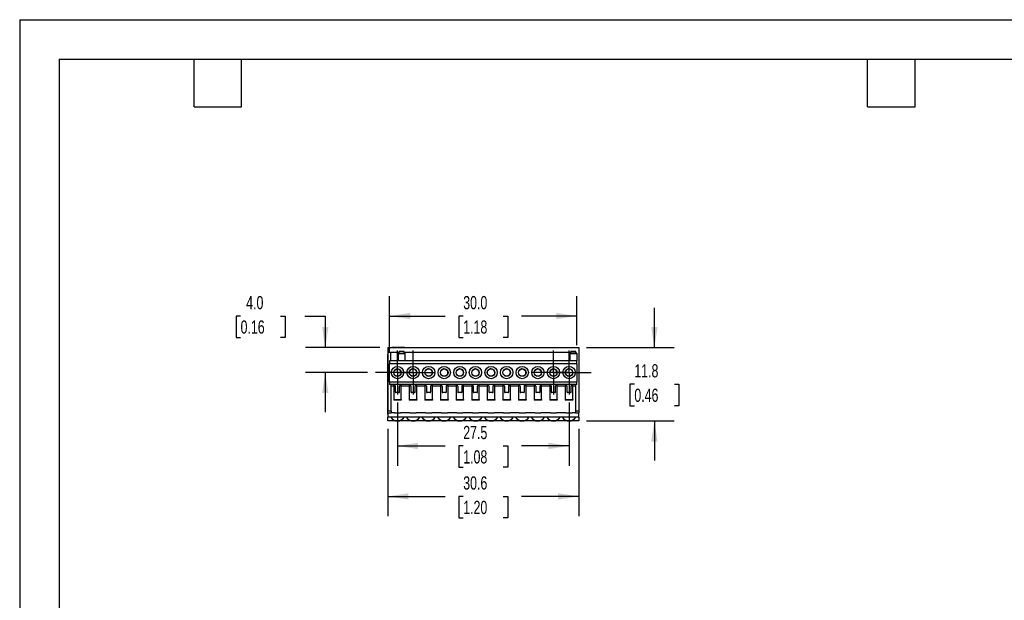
# Model space of a CAD drawing. Header units: millimetres. Extents: x 0 to 279, y 0 to 216.
# Tile 4 of 6: x 0 to 158, y 123 to 216. Entities that reach past the tile are written whole.
import ezdxf

# ---------------------------------------------------------------- set-up
doc = ezdxf.new("R2010")
doc.units = ezdxf.units.MM
doc.linetypes.add('CENTERX2', pattern=[20.32, 12.7, -2.54, 2.54, -2.54])
doc.layers.add('CENTER', color=40, linetype='CENTERX2')
doc.layers.add('DIMENSIONS', color=140, linetype='Continuous', lineweight=25)
doc.layers.add('TEXT', color=140, linetype='Continuous', lineweight=25)
doc.styles.add('SLDTEXTSTYLE0', font='TXT', dxfattribs={"width": 0.7})
doc.dimstyles.new('SLDDIMSTYLE0', dxfattribs={"dimtxt": 2.158008, "dimasz": 3.302, "dimexe": 0, "dimexo": 0.0625, "dimgap": 0.539502, "dimtad": 0, "dimtih": 1, "dimtoh": 1, "dimrnd": 1e-09, "dimzin": 12, "dimdsep": 46, "dimtxsty": 'SLDTEXTSTYLE0', "dimsah": 1, "dimcen": 0.09, "dimadec": 0, "dimazin": 3, "dimtfac": 1, "dimtofl": 0, "dimtmove": 0, "dimatfit": 3, "dimfxl": 0, "dimfrac": 2, "dimtolj": 1, "dimtzin": 12, "dimarcsym": 0})
doc.dimstyles.new('SLDDIMSTYLE1', dxfattribs={"dimtxt": 2.158008, "dimasz": 3.302, "dimexe": 0, "dimexo": 0.0625, "dimgap": 0.539502, "dimtad": 0, "dimtih": 1, "dimtoh": 1, "dimrnd": 1e-09, "dimzin": 4, "dimdsep": 46, "dimtxsty": 'SLDTEXTSTYLE0', "dimsah": 1, "dimcen": 0.09, "dimadec": 0, "dimazin": 1, "dimtfac": 1, "dimtofl": 0, "dimtmove": 0, "dimatfit": 3, "dimfxl": 0, "dimfrac": 2, "dimtolj": 1, "dimtzin": 12, "dimarcsym": 0})
doc.dimstyles.new('SLDDIMSTYLE2', dxfattribs={"dimtxt": 2.158008, "dimasz": 3.302, "dimexe": 0, "dimexo": 0.0625, "dimgap": 0.539502, "dimtad": 0, "dimtih": 1, "dimtoh": 1, "dimrnd": 1e-09, "dimzin": 12, "dimdsep": 46, "dimtxsty": 'SLDTEXTSTYLE0', "dimsah": 1, "dimcen": 0.09, "dimadec": 0, "dimazin": 3, "dimtfac": 1, "dimtmove": 0, "dimatfit": 0, "dimfxl": 0, "dimfrac": 2, "dimtolj": 1, "dimtzin": 12, "dimarcsym": 0})
doc.dimstyles.new('SLDDIMSTYLE3', dxfattribs={"dimtxt": 2.158008, "dimasz": 3.302, "dimexe": 0, "dimexo": 0.0625, "dimgap": 0.539502, "dimtad": 0, "dimtih": 1, "dimtoh": 1, "dimrnd": 1e-09, "dimzin": 4, "dimdsep": 46, "dimtxsty": 'SLDTEXTSTYLE0', "dimsah": 1, "dimcen": 0.09, "dimadec": 0, "dimazin": 1, "dimtfac": 1, "dimtmove": 0, "dimatfit": 0, "dimfxl": 0, "dimfrac": 2, "dimtolj": 1, "dimtzin": 12, "dimarcsym": 0})

# ---------------------------------------------------------------- blocks, each defined once
blk = doc.blocks.new('_D_5')
at = {"layer": 'DIMENSIONS'}
for p, q in [((101.71, 163.34), (101.71, 169.69)), ((90.86, 163.34), (104.88, 163.34)), ((98.5, 157.46), (97.78, 157.46)), ((97.78, 157.46), (97.78, 154.03)), ((104.92, 157.46), (105.64, 157.46)), ((105.64, 157.46), (105.64, 154.03)), ((97.78, 154.03), (98.5, 154.03)), ((105.64, 154.03), (104.92, 154.03)), ((90.86, 151.59), (104.88, 151.59)), ((101.71, 151.59), (101.71, 145.24))]:
    blk.add_line(p, q, dxfattribs=at)
for points in [[(101.71, 163.34), (102.22, 166.64), (101.2, 166.64)], [(101.71, 151.59), (101.2, 148.29), (102.22, 148.29)]]:
    blk.add_solid(points, dxfattribs=at)
at = {"layer": 'DIMENSIONS', "char_height": 2.117, "attachment_point": 1, "style": 'SLDTEXTSTYLE0'}
for s, insert in [('11.8', (98.5, 160.68)), ('0.46', (98.5, 156.76))]:
    blk.add_mtext(s, dxfattribs=dict(at, insert=insert))
blk = doc.blocks.new('_D_6')
at = {"layer": 'DIMENSIONS'}
for p, q in [((58.99, 150.32), (58.99, 136.31)), ((89.59, 150.32), (89.59, 136.31)), ((58.99, 139.49), (68.16, 139.49)), ((71.08, 139.49), (70.36, 139.49)), ((70.36, 139.49), (70.36, 136.06)), ((77.5, 139.49), (78.22, 139.49)), ((78.22, 139.49), (78.22, 136.06)), ((89.59, 139.49), (80.42, 139.49)), ((70.36, 136.06), (71.08, 136.06)), ((78.22, 136.06), (77.5, 136.06))]:
    blk.add_line(p, q, dxfattribs=at)
for points in [[(58.99, 139.49), (62.29, 138.98), (62.29, 139.99)], [(89.59, 139.49), (86.29, 139.99), (86.29, 138.98)]]:
    blk.add_solid(points, dxfattribs=at)
at = {"layer": 'DIMENSIONS', "char_height": 2.117, "attachment_point": 1, "style": 'SLDTEXTSTYLE0'}
for s, insert in [('30.6', (71.08, 142.7)), ('1.20', (71.08, 138.78))]:
    blk.add_mtext(s, dxfattribs=dict(at, insert=insert))
blk = doc.blocks.new('_D_7')
at = {"layer": 'DIMENSIONS'}
for p, q in [((59.29, 162.51), (59.29, 171.57)), ((89.29, 163.71), (89.29, 171.57)), ((59.29, 168.4), (68.16, 168.4)), ((71.08, 168.4), (70.36, 168.4)), ((70.36, 168.4), (70.36, 164.97)), ((77.5, 168.4), (78.22, 168.4)), ((78.22, 168.4), (78.22, 164.97)), ((89.29, 168.4), (80.42, 168.4)), ((70.36, 164.97), (71.08, 164.97)), ((78.22, 164.97), (77.5, 164.97))]:
    blk.add_line(p, q, dxfattribs=at)
for points in [[(59.29, 168.4), (62.59, 167.89), (62.59, 168.91)], [(89.29, 168.4), (85.99, 168.91), (85.99, 167.89)]]:
    blk.add_solid(points, dxfattribs=at)
at = {"layer": 'DIMENSIONS', "char_height": 2.117, "attachment_point": 1, "style": 'SLDTEXTSTYLE0'}
for s, insert in [('30.0', (71.08, 171.61)), ('1.18', (71.08, 167.7))]:
    blk.add_mtext(s, dxfattribs=dict(at, insert=insert))
blk = doc.blocks.new('_D_8')
at = {"layer": 'DIMENSIONS'}
for p, q in [((35.4, 168.4), (34.68, 168.4)), ((34.68, 168.4), (34.68, 164.97)), ((41.81, 168.4), (42.54, 168.4)), ((42.54, 168.4), (42.54, 164.97)), ((45.71, 168.4), (48.97, 168.4)), ((48.97, 168.4), (48.97, 163.34)), ((34.68, 164.97), (35.4, 164.97)), ((42.54, 164.97), (41.81, 164.97)), ((57.72, 163.34), (45.79, 163.34)), ((55.74, 159.34), (45.79, 159.34)), ((48.97, 159.34), (48.97, 152.99))]:
    blk.add_line(p, q, dxfattribs=at)
for points in [[(48.97, 163.34), (49.48, 166.64), (48.46, 166.64)], [(48.97, 159.34), (48.46, 156.04), (49.48, 156.04)]]:
    blk.add_solid(points, dxfattribs=at)
at = {"layer": 'DIMENSIONS', "char_height": 2.117, "attachment_point": 1, "style": 'SLDTEXTSTYLE0'}
for s, insert in [('4.0', (36.3, 171.61)), ('0.16', (35.4, 167.7))]:
    blk.add_mtext(s, dxfattribs=dict(at, insert=insert))
blk = doc.blocks.new('_D_9')
at = {"layer": 'DIMENSIONS'}
for p, q in [((60.54, 154.54), (60.54, 144.4)), ((88.04, 154.54), (88.04, 144.4)), ((60.54, 147.58), (68.16, 147.58)), ((71.08, 147.58), (70.36, 147.58)), ((70.36, 147.58), (70.36, 144.15)), ((77.5, 147.58), (78.22, 147.58)), ((78.22, 147.58), (78.22, 144.15)), ((88.04, 147.58), (80.42, 147.58)), ((70.36, 144.15), (71.08, 144.15)), ((78.22, 144.15), (77.5, 144.15))]:
    blk.add_line(p, q, dxfattribs=at)
for points in [[(60.54, 147.58), (63.84, 147.07), (63.84, 148.09)], [(88.04, 147.58), (84.74, 148.09), (84.74, 147.07)]]:
    blk.add_solid(points, dxfattribs=at)
at = {"layer": 'DIMENSIONS', "char_height": 2.117, "attachment_point": 1, "style": 'SLDTEXTSTYLE0'}
for s, insert in [('27.5', (71.08, 150.79)), ('1.08', (71.08, 146.88))]:
    blk.add_mtext(s, dxfattribs=dict(at, insert=insert))
blk = doc.blocks.new('SW_CENTERMARKSYMBOL_0')
at = {"layer": 'CENTER', "color": 0}
for p, q in [((0, 2.54), (0, 3.53)), ((0, 0), (0, 2.54)), ((-2.54, 0), (-3.53, 0)), ((0, 0), (-2.54, 0)), ((0, 0), (0, -2.54)), ((0, 0), (2.54, 0)), ((2.54, 0), (3.53, 0)), ((0, -2.54), (0, -3.53))]:
    blk.add_line(p, q, dxfattribs=at)
blk = doc.blocks.new('SW_CENTERMARKSYMBOL_1')
at = {"layer": 'CENTER', "color": 0}
for p, q in [((0, 2.54), (0, 3.53)), ((0, 0), (0, 2.54)), ((-2.54, 0), (-3.53, 0)), ((0, 0), (-2.54, 0)), ((0, 0), (0, -2.54)), ((0, 0), (2.54, 0)), ((2.54, 0), (3.53, 0)), ((0, -2.54), (0, -3.53))]:
    blk.add_line(p, q, dxfattribs=at)
blk = doc.blocks.new('SW_CENTERMARKSYMBOL_2')
at = {"layer": 'CENTER', "color": 0}
for p, q in [((0, 2.54), (0, 3.53)), ((0, 0), (0, 2.54)), ((-2.54, 0), (-3.53, 0)), ((0, 0), (-2.54, 0)), ((0, 0), (0, -2.54)), ((0, 0), (2.54, 0)), ((2.54, 0), (3.53, 0)), ((0, -2.54), (0, -3.53))]:
    blk.add_line(p, q, dxfattribs=at)
blk = doc.blocks.new('SW_CENTERMARKSYMBOL_3')
at = {"layer": 'CENTER', "color": 0}
for p, q in [((0, 2.54), (0, 3.53)), ((0, 0), (0, 2.54)), ((-2.54, 0), (-3.53, 0)), ((0, 0), (-2.54, 0)), ((0, 0), (0, -2.54)), ((0, 0), (2.54, 0)), ((2.54, 0), (3.53, 0)), ((0, -2.54), (0, -3.53))]:
    blk.add_line(p, q, dxfattribs=at)

msp = doc.modelspace()

# ---------------------------------------------------------------- linework, layer by layer
at = {"color": 7, "linetype": 'Continuous'}
for q in [(0.002, 0.003), (279.402, 215.903)]:
    msp.add_line((0.002, 215.903), q, dxfattribs=at)
for p, q in [((58.989, 163.338), (89.589, 163.338)), ((58.989, 163.338), (58.989, 153.188)), ((59.439, 162.588), (60.814, 162.588)), ((59.439, 162.588), (59.439, 161.238)), ((59.659, 163.338), (59.659, 163.358)), ((59.859, 163.358), (59.659, 163.358)), ((59.859, 163.338), (59.859, 163.358)), ((61.499, 163.358), (59.859, 163.358)), ((61.614, 162.738), (60.814, 162.738)), ((60.814, 162.712), (60.814, 162.738)), ((60.814, 162.438), (60.814, 162.712)), ((61.614, 162.712), (60.814, 162.712)), ((61.499, 163.338), (61.499, 163.358)), ((61.699, 163.358), (61.499, 163.358)), ((61.614, 162.712), (61.614, 162.738)), ((61.614, 162.438), (61.614, 162.712)), ((61.614, 162.588), (88.314, 162.588)), ((61.699, 163.338), (61.699, 163.358)), ((89.114, 162.738), (88.314, 162.738)), ((88.314, 162.712), (88.314, 162.738)), ((89.114, 162.712), (88.314, 162.712)), ((88.314, 162.438), (88.314, 162.712)), ((89.114, 162.712), (89.114, 162.738)), ((89.114, 162.438), (89.114, 162.712)), ((89.114, 162.588), (89.139, 162.588)), ((89.139, 162.438), (89.139, 162.588)), ((89.589, 163.338), (89.589, 153.188)), ((58.969, 162.238), (58.989, 162.238)), ((58.969, 162.238), (58.969, 161.738)), ((58.989, 161.738), (58.969, 161.738)), ((58.969, 161.738), (58.969, 153.188)), ((89.289, 161.238), (59.289, 161.238)), ((59.289, 161.238), (59.289, 160.738)), ((60.639, 162.438), (60.639, 162.338)), ((60.639, 162.438), (61.789, 162.438)), ((60.639, 162.338), (60.639, 161.238)), ((61.789, 162.338), (60.639, 162.338)), ((61.789, 162.338), (61.789, 162.438)), ((61.789, 161.238), (61.789, 162.338)), ((89.289, 162.438), (88.139, 162.438)), ((88.139, 162.438), (88.139, 162.338)), ((89.289, 162.338), (88.139, 162.338)), ((88.139, 162.338), (88.139, 161.238)), ((89.289, 162.438), (89.289, 162.338)), ((89.289, 162.338), (89.289, 161.238)), ((89.289, 160.738), (89.289, 161.238)), ((59.289, 157.838), (59.289, 160.738)), ((89.289, 160.738), (59.289, 160.738)), ((89.289, 160.738), (89.289, 157.838)), ((59.289, 157.838), (89.289, 157.838)), ((59.289, 157.838), (59.289, 157.438)), ((88.635, 159.268), (88.631, 159.268)), ((89.289, 157.438), (89.289, 157.838)), ((59.889, 157.438), (59.289, 157.438)), ((59.509, 153.188), (59.509, 157.438)), ((59.939, 157.138), (59.509, 157.138)), ((59.889, 157.438), (59.889, 157.435)), ((61.189, 157.438), (59.889, 157.438)), ((59.939, 157.431), (59.939, 157.241)), ((59.939, 157.241), (59.939, 155.015)), ((60.17, 157.241), (59.939, 157.241)), ((60.189, 157.137), (60.189, 156.235)), ((60.889, 156.235), (60.889, 157.137)), ((61.139, 157.241), (60.909, 157.241)), ((61.139, 157.241), (61.139, 157.431)), ((61.139, 155.015), (61.139, 157.241)), ((62.439, 157.138), (61.139, 157.138)), ((62.389, 157.438), (61.189, 157.438)), ((61.189, 157.435), (61.189, 157.438)), ((62.389, 157.438), (62.389, 157.435)), ((63.689, 157.438), (62.389, 157.438)), ((62.439, 157.431), (62.439, 157.241)), ((62.439, 157.241), (62.439, 155.015)), ((62.67, 157.241), (62.439, 157.241)), ((62.689, 157.137), (62.689, 156.235)), ((63.389, 156.235), (63.389, 157.137)), ((63.639, 157.241), (63.409, 157.241)), ((63.639, 157.241), (63.639, 157.431)), ((63.639, 155.015), (63.639, 157.241)), ((64.939, 157.138), (63.639, 157.138)), ((64.889, 157.438), (63.689, 157.438)), ((63.689, 157.435), (63.689, 157.438)), ((64.889, 157.438), (64.889, 157.435)), ((66.189, 157.438), (64.889, 157.438)), ((64.939, 157.431), (64.939, 157.241)), ((64.939, 157.241), (64.939, 155.015)), ((65.17, 157.241), (64.939, 157.241)), ((65.189, 157.137), (65.189, 156.235)), ((65.889, 156.235), (65.889, 157.137)), ((66.139, 157.241), (65.909, 157.241)), ((66.139, 157.241), (66.139, 157.431)), ((66.139, 155.015), (66.139, 157.241)), ((67.439, 157.138), (66.139, 157.138)), ((66.189, 157.435), (66.189, 157.438)), ((67.389, 157.438), (66.189, 157.438)), ((67.389, 157.438), (67.389, 157.435)), ((68.689, 157.438), (67.389, 157.438)), ((67.439, 157.431), (67.439, 157.241)), ((67.439, 157.241), (67.439, 155.015)), ((67.67, 157.241), (67.439, 157.241)), ((67.689, 157.137), (67.689, 156.235)), ((68.389, 156.235), (68.389, 157.137)), ((68.639, 157.241), (68.409, 157.241)), ((68.639, 157.241), (68.639, 157.431)), ((68.639, 155.015), (68.639, 157.241)), ((69.939, 157.138), (68.639, 157.138)), ((69.889, 157.438), (68.689, 157.438)), ((68.689, 157.435), (68.689, 157.438)), ((69.889, 157.438), (69.889, 157.435)), ((71.189, 157.438), (69.889, 157.438)), ((69.939, 157.431), (69.939, 157.241)), ((69.939, 157.241), (69.939, 155.015)), ((70.17, 157.241), (69.939, 157.241)), ((70.189, 157.137), (70.189, 156.235)), ((70.889, 156.235), (70.889, 157.137)), ((71.139, 157.241), (70.909, 157.241)), ((71.139, 157.241), (71.139, 157.431)), ((71.139, 155.015), (71.139, 157.241)), ((72.439, 157.138), (71.139, 157.138)), ((72.389, 157.438), (71.189, 157.438)), ((71.189, 157.435), (71.189, 157.438)), ((72.389, 157.438), (72.389, 157.435)), ((73.689, 157.438), (72.389, 157.438)), ((72.439, 157.431), (72.439, 157.241)), ((72.439, 157.241), (72.439, 155.015)), ((72.67, 157.241), (72.439, 157.241)), ((72.689, 157.137), (72.689, 156.235)), ((73.389, 156.235), (73.389, 157.137)), ((73.639, 157.241), (73.409, 157.241)), ((73.639, 157.241), (73.639, 157.431)), ((73.639, 155.015), (73.639, 157.241)), ((74.939, 157.138), (73.639, 157.138)), ((74.889, 157.438), (73.689, 157.438)), ((73.689, 157.435), (73.689, 157.438)), ((74.889, 157.438), (74.889, 157.435)), ((76.189, 157.438), (74.889, 157.438)), ((74.939, 157.431), (74.939, 157.241)), ((74.939, 157.241), (74.939, 155.015)), ((75.17, 157.241), (74.939, 157.241)), ((75.189, 157.137), (75.189, 156.235)), ((75.889, 156.235), (75.889, 157.137)), ((76.139, 157.241), (75.909, 157.241)), ((76.139, 157.241), (76.139, 157.431)), ((76.139, 155.015), (76.139, 157.241)), ((77.439, 157.138), (76.139, 157.138)), ((77.389, 157.438), (76.189, 157.438)), ((76.189, 157.435), (76.189, 157.438)), ((77.389, 157.438), (77.389, 157.435)), ((78.689, 157.438), (77.389, 157.438)), ((77.439, 157.431), (77.439, 157.241)), ((77.439, 157.241), (77.439, 155.015)), ((77.67, 157.241), (77.439, 157.241)), ((77.689, 157.137), (77.689, 156.235)), ((78.389, 156.235), (78.389, 157.137)), ((78.639, 157.241), (78.409, 157.241)), ((78.639, 157.241), (78.639, 157.431)), ((78.639, 155.015), (78.639, 157.241)), ((79.939, 157.138), (78.639, 157.138)), ((79.889, 157.438), (78.689, 157.438)), ((78.689, 157.435), (78.689, 157.438)), ((79.889, 157.438), (79.889, 157.435)), ((81.189, 157.438), (79.889, 157.438)), ((79.939, 157.431), (79.939, 157.241)), ((79.939, 157.241), (79.939, 155.015)), ((80.17, 157.241), (79.939, 157.241)), ((80.189, 157.137), (80.189, 156.235)), ((80.889, 156.235), (80.889, 157.137)), ((81.139, 157.241), (80.909, 157.241)), ((81.139, 157.241), (81.139, 157.431)), ((81.139, 155.015), (81.139, 157.241)), ((82.439, 157.138), (81.139, 157.138)), ((81.189, 157.435), (81.189, 157.438)), ((82.389, 157.438), (81.189, 157.438)), ((82.389, 157.438), (82.389, 157.435)), ((83.689, 157.438), (82.389, 157.438)), ((82.439, 157.431), (82.439, 157.241)), ((82.439, 157.241), (82.439, 155.015)), ((82.67, 157.241), (82.439, 157.241)), ((82.689, 157.137), (82.689, 156.235)), ((83.389, 156.235), (83.389, 157.137)), ((83.639, 157.241), (83.409, 157.241)), ((83.639, 157.241), (83.639, 157.431)), ((83.639, 155.015), (83.639, 157.241)), ((84.939, 157.138), (83.639, 157.138)), ((83.689, 157.435), (83.689, 157.438)), ((84.889, 157.438), (83.689, 157.438)), ((84.889, 157.438), (84.889, 157.435)), ((86.189, 157.438), (84.889, 157.438)), ((84.939, 157.431), (84.939, 157.241)), ((84.939, 157.241), (84.939, 155.015)), ((85.17, 157.241), (84.939, 157.241)), ((85.189, 157.137), (85.189, 156.235)), ((85.889, 156.235), (85.889, 157.137)), ((86.139, 157.241), (85.909, 157.241)), ((86.139, 157.241), (86.139, 157.431)), ((86.139, 155.015), (86.139, 157.241)), ((87.439, 157.138), (86.139, 157.138)), ((87.389, 157.438), (86.189, 157.438)), ((86.189, 157.435), (86.189, 157.438)), ((87.389, 157.438), (87.389, 157.435)), ((88.689, 157.438), (87.389, 157.438)), ((87.439, 157.431), (87.439, 157.241)), ((87.439, 157.241), (87.439, 155.015)), ((87.67, 157.241), (87.439, 157.241)), ((87.689, 157.137), (87.689, 156.235)), ((88.389, 156.235), (88.389, 157.137)), ((88.639, 157.241), (88.409, 157.241)), ((88.639, 157.241), (88.639, 157.431)), ((88.639, 155.015), (88.639, 157.241)), ((89.069, 157.138), (88.639, 157.138)), ((89.289, 157.438), (88.689, 157.438)), ((88.689, 157.435), (88.689, 157.438)), ((89.069, 157.438), (89.069, 153.188)), ((58.969, 154.801), (58.966, 154.801)), ((59.939, 155.015), (61.139, 155.015)), ((59.939, 155.015), (59.939, 154.913)), ((61.139, 154.913), (59.939, 154.913)), ((60.789, 156.135), (60.289, 156.135)), ((61.139, 155.015), (61.139, 154.913)), ((62.439, 155.015), (63.639, 155.015)), ((62.439, 155.015), (62.439, 154.913)), ((63.639, 154.913), (62.439, 154.913)), ((63.289, 156.135), (62.789, 156.135)), ((63.639, 155.015), (63.639, 154.913)), ((64.939, 155.015), (66.139, 155.015)), ((64.939, 155.015), (64.939, 154.913)), ((66.139, 154.913), (64.939, 154.913)), ((65.789, 156.135), (65.289, 156.135)), ((66.139, 155.015), (66.139, 154.913)), ((67.439, 155.015), (68.639, 155.015)), ((67.439, 155.015), (67.439, 154.913)), ((68.639, 154.913), (67.439, 154.913)), ((68.289, 156.135), (67.789, 156.135)), ((68.639, 155.015), (68.639, 154.913)), ((69.939, 155.015), (71.139, 155.015)), ((69.939, 155.015), (69.939, 154.913)), ((71.139, 154.913), (69.939, 154.913)), ((70.789, 156.135), (70.289, 156.135)), ((71.139, 155.015), (71.139, 154.913)), ((72.439, 155.015), (73.639, 155.015)), ((72.439, 155.015), (72.439, 154.913)), ((73.639, 154.913), (72.439, 154.913)), ((73.289, 156.135), (72.789, 156.135)), ((73.639, 155.015), (73.639, 154.913)), ((74.939, 155.015), (76.139, 155.015)), ((74.939, 155.015), (74.939, 154.913)), ((76.139, 154.913), (74.939, 154.913)), ((75.789, 156.135), (75.289, 156.135)), ((76.139, 155.015), (76.139, 154.913)), ((77.439, 155.015), (78.639, 155.015)), ((77.439, 155.015), (77.439, 154.913)), ((78.639, 154.913), (77.439, 154.913)), ((78.289, 156.135), (77.789, 156.135)), ((78.639, 155.015), (78.639, 154.913)), ((79.939, 155.015), (81.139, 155.015)), ((79.939, 155.015), (79.939, 154.913)), ((81.139, 154.913), (79.939, 154.913)), ((80.789, 156.135), (80.289, 156.135)), ((81.139, 155.015), (81.139, 154.913)), ((82.439, 155.015), (83.639, 155.015)), ((82.439, 155.015), (82.439, 154.913)), ((83.639, 154.913), (82.439, 154.913)), ((83.289, 156.135), (82.789, 156.135)), ((83.639, 155.015), (83.639, 154.913)), ((84.939, 155.015), (86.139, 155.015)), ((84.939, 155.015), (84.939, 154.913)), ((86.139, 154.913), (84.939, 154.913)), ((85.789, 156.135), (85.289, 156.135)), ((86.139, 155.015), (86.139, 154.913)), ((87.439, 155.015), (88.639, 155.015)), ((87.439, 155.015), (87.439, 154.913)), ((88.639, 154.913), (87.439, 154.913)), ((88.289, 156.135), (87.789, 156.135)), ((88.639, 155.015), (88.639, 154.913)), ((58.969, 154.578), (58.966, 154.578)), ((58.966, 154.262), (58.969, 154.262)), ((58.969, 154.003), (58.966, 154.003)), ((58.966, 153.761), (58.969, 153.761)), ((58.969, 153.74), (58.966, 153.74)), ((58.966, 153.424), (58.969, 153.424)), ((58.989, 153.188), (58.969, 153.188)), ((58.969, 153.188), (58.969, 152.688)), ((58.989, 153.188), (59.509, 153.188)), ((58.989, 152.888), (58.989, 153.188)), ((59.509, 153.188), (59.509, 152.888)), ((89.069, 153.188), (89.589, 153.188)), ((89.069, 153.188), (89.069, 152.888)), ((89.589, 153.188), (89.589, 152.888)), ((58.989, 152.688), (58.969, 152.688)), ((58.989, 152.888), (59.509, 152.888)), ((58.989, 152.888), (58.989, 152.188)), ((89.589, 152.188), (58.989, 152.188)), ((58.989, 151.588), (58.989, 152.188)), ((60.539, 151.588), (58.989, 151.588)), ((59.509, 152.938), (60.039, 152.938)), ((60.039, 152.938), (60.039, 152.888)), ((60.039, 152.888), (61.039, 152.888)), ((63.039, 151.588), (60.539, 151.588)), ((61.039, 152.938), (62.539, 152.938)), ((61.039, 152.888), (61.039, 152.938)), ((62.539, 152.938), (62.539, 152.888)), ((62.539, 152.888), (63.539, 152.888)), ((65.539, 151.588), (63.039, 151.588)), ((63.539, 152.938), (65.039, 152.938)), ((63.539, 152.888), (63.539, 152.938)), ((65.039, 152.938), (65.039, 152.888)), ((65.039, 152.888), (66.039, 152.888)), ((68.039, 151.588), (65.539, 151.588)), ((66.039, 152.938), (67.539, 152.938)), ((66.039, 152.888), (66.039, 152.938)), ((67.539, 152.938), (67.539, 152.888)), ((67.539, 152.888), (68.539, 152.888)), ((70.539, 151.588), (68.039, 151.588)), ((68.539, 152.938), (70.039, 152.938)), ((68.539, 152.888), (68.539, 152.938)), ((70.039, 152.938), (70.039, 152.888)), ((70.039, 152.888), (71.039, 152.888)), ((73.039, 151.588), (70.539, 151.588)), ((71.039, 152.938), (72.539, 152.938)), ((71.039, 152.888), (71.039, 152.938)), ((72.539, 152.938), (72.539, 152.888)), ((72.539, 152.888), (73.539, 152.888)), ((75.539, 151.588), (73.039, 151.588)), ((73.539, 152.938), (75.039, 152.938)), ((73.539, 152.888), (73.539, 152.938)), ((75.039, 152.938), (75.039, 152.888)), ((75.039, 152.888), (76.039, 152.888)), ((78.039, 151.588), (75.539, 151.588)), ((76.039, 152.938), (77.539, 152.938)), ((76.039, 152.888), (76.039, 152.938)), ((77.539, 152.938), (77.539, 152.888)), ((77.539, 152.888), (78.539, 152.888)), ((80.539, 151.588), (78.039, 151.588)), ((78.539, 152.938), (80.039, 152.938)), ((78.539, 152.888), (78.539, 152.938)), ((80.039, 152.938), (80.039, 152.888)), ((80.039, 152.888), (81.039, 152.888)), ((83.039, 151.588), (80.539, 151.588)), ((81.039, 152.938), (82.539, 152.938)), ((81.039, 152.888), (81.039, 152.938)), ((82.539, 152.938), (82.539, 152.888)), ((82.539, 152.888), (83.539, 152.888)), ((85.539, 151.588), (83.039, 151.588)), ((83.539, 152.938), (85.039, 152.938)), ((83.539, 152.888), (83.539, 152.938)), ((85.039, 152.938), (85.039, 152.888)), ((85.039, 152.888), (86.039, 152.888)), ((88.039, 151.588), (85.539, 151.588)), ((86.039, 152.938), (87.539, 152.938)), ((86.039, 152.888), (86.039, 152.938)), ((87.539, 152.938), (87.539, 152.888)), ((87.539, 152.888), (88.539, 152.888)), ((89.589, 151.588), (88.039, 151.588)), ((88.539, 152.938), (89.069, 152.938)), ((88.539, 152.888), (88.539, 152.938)), ((89.069, 152.888), (89.589, 152.888)), ((89.589, 152.188), (89.589, 152.888)), ((89.589, 152.188), (89.589, 151.588))]:
    msp.add_line(p, q)
at = {"flags": 128}
for points in [[(60.889, 157.135), (60.895, 157.194), (60.911, 157.248)], [(61.088, 157.418), (61.131, 157.43), (61.189, 157.435)], [(63.389, 157.135), (63.395, 157.194), (63.411, 157.248)], [(63.588, 157.418), (63.631, 157.43), (63.689, 157.435)], [(68.389, 157.135), (68.395, 157.194), (68.411, 157.248)], [(68.588, 157.418), (68.631, 157.43), (68.689, 157.435)], [(70.889, 157.135), (70.895, 157.194), (70.911, 157.248)], [(71.088, 157.418), (71.131, 157.43), (71.189, 157.435)], [(73.389, 157.135), (73.395, 157.194), (73.411, 157.248)], [(73.588, 157.418), (73.631, 157.43), (73.689, 157.435)], [(75.889, 157.135), (75.895, 157.194), (75.911, 157.248)], [(76.088, 157.418), (76.131, 157.43), (76.189, 157.435)], [(78.389, 157.135), (78.395, 157.194), (78.411, 157.248)], [(78.588, 157.418), (78.631, 157.43), (78.689, 157.435)], [(80.889, 157.135), (80.895, 157.194), (80.911, 157.248)], [(81.088, 157.418), (81.131, 157.43), (81.189, 157.435)], [(85.889, 157.135), (85.895, 157.194), (85.911, 157.248)], [(86.088, 157.418), (86.131, 157.43), (86.189, 157.435)], [(88.389, 157.135), (88.395, 157.194), (88.411, 157.248)], [(88.588, 157.418), (88.631, 157.43), (88.689, 157.435)]]:
    msp.add_lwpolyline(points, dxfattribs=at)
for centre, radius in [((60.539, 159.338), 0.99), ((60.539, 159.338), 0.6), ((60.534, 159.333), 0.585), ((63.039, 159.338), 0.99), ((63.039, 159.338), 0.6), ((63.034, 159.333), 0.585), ((65.539, 159.338), 0.99), ((65.539, 159.338), 0.6), ((65.534, 159.333), 0.585), ((68.039, 159.338), 0.99), ((68.039, 159.338), 0.6), ((68.034, 159.333), 0.585), ((70.539, 159.338), 0.99), ((70.539, 159.338), 0.6), ((70.534, 159.333), 0.585), ((73.039, 159.338), 0.99), ((73.039, 159.338), 0.6), ((73.034, 159.333), 0.585), ((75.539, 159.338), 0.99), ((75.539, 159.338), 0.6), ((75.534, 159.333), 0.585), ((78.039, 159.338), 0.99), ((78.039, 159.338), 0.6), ((78.034, 159.333), 0.585), ((80.539, 159.338), 0.99), ((80.539, 159.338), 0.6), ((80.534, 159.333), 0.585), ((83.039, 159.338), 0.99), ((83.039, 159.338), 0.6), ((83.034, 159.333), 0.585), ((85.539, 159.338), 0.99), ((85.539, 159.338), 0.6), ((85.534, 159.333), 0.585), ((88.039, 159.338), 0.99), ((88.039, 159.338), 0.6), ((88.034, 159.333), 0.585)]:
    msp.add_circle(centre, radius)
for centre, radius, start, end in [((60.534, 159.333), 0.6, 90, 134.66238), ((60.534, 159.333), 0.6, 315.33761, 90), ((63.034, 159.333), 0.6, 90, 134.66239), ((63.034, 159.333), 0.6, 315.33761, 90), ((65.534, 159.333), 0.6, 90, 134.66238), ((65.534, 159.333), 0.6, 315.33761, 90), ((68.034, 159.333), 0.6, 90, 134.66237), ((68.034, 159.333), 0.6, 315.33763, 90), ((70.534, 159.333), 0.6, 90, 134.66238), ((70.534, 159.333), 0.6, 315.33761, 90), ((73.034, 159.333), 0.6, 90, 134.66238), ((73.034, 159.333), 0.6, 315.33762, 90), ((75.534, 159.333), 0.6, 90, 134.66238), ((75.534, 159.333), 0.6, 315.33761, 90), ((78.034, 159.333), 0.6, 90, 134.66232), ((78.034, 159.333), 0.6, 315.33768, 90), ((80.534, 159.333), 0.6, 90, 134.66239), ((80.534, 159.333), 0.6, 315.33761, 90), ((83.034, 159.333), 0.6, 90, 134.66239), ((83.034, 159.333), 0.6, 315.33761, 90), ((85.534, 159.333), 0.6, 90, 134.66238), ((85.534, 159.333), 0.6, 315.33762, 90), ((88.034, 159.333), 0.6, 90, 134.66239), ((88.034, 159.333), 0.6, 315.33761, 90), ((59.888, 157.137), 0.301, 359.92697, 89.81591), ((60.289, 156.235), 0.1, 180, 270), ((60.789, 156.235), 0.1, 270, 0), ((61.19, 157.138), 0.301, 90.14424, 180.11288), ((62.388, 157.137), 0.301, 359.92697, 89.81591), ((62.789, 156.235), 0.1, 180, 270), ((63.289, 156.235), 0.1, 270, 0), ((63.69, 157.138), 0.301, 90.14424, 180.11288), ((64.888, 157.137), 0.301, 359.92697, 89.81591), ((64.889, 157.135), 0.3, 0, 90), ((65.289, 156.235), 0.1, 180, 270), ((65.789, 156.235), 0.1, 270, 0), ((66.19, 157.138), 0.301, 90.14424, 180.11288), ((66.189, 157.135), 0.3, 90, 180), ((67.388, 157.137), 0.301, 359.92697, 89.81591), ((67.789, 156.235), 0.1, 180, 270), ((68.289, 156.235), 0.1, 270, 0), ((68.69, 157.138), 0.301, 90.14424, 180.11288), ((69.888, 157.137), 0.301, 359.92697, 89.81591), ((70.289, 156.235), 0.1, 180, 270), ((70.789, 156.235), 0.1, 270, 0), ((71.19, 157.138), 0.301, 90.14424, 180.11288), ((72.388, 157.137), 0.301, 359.92697, 89.81591), ((72.789, 156.235), 0.1, 180, 270), ((73.289, 156.235), 0.1, 270, 0), ((73.69, 157.138), 0.301, 90.14424, 180.11288), ((74.888, 157.137), 0.301, 359.92697, 89.81591), ((74.889, 157.135), 0.3, 0, 90), ((75.289, 156.235), 0.1, 180, 270), ((75.789, 156.235), 0.1, 270, 0), ((76.19, 157.138), 0.301, 90.14424, 180.11288), ((77.388, 157.137), 0.301, 359.92697, 89.81591), ((77.789, 156.235), 0.1, 180, 270), ((78.289, 156.235), 0.1, 270, 0), ((78.69, 157.138), 0.301, 90.14424, 180.11288), ((79.888, 157.137), 0.301, 359.92697, 89.81591), ((79.889, 157.135), 0.3, 0, 90), ((80.289, 156.235), 0.1, 180, 270), ((80.789, 156.235), 0.1, 270, 0), ((81.19, 157.138), 0.301, 90.14424, 180.11288), ((82.388, 157.137), 0.301, 359.92697, 89.81591), ((82.389, 157.135), 0.3, 0, 90), ((82.789, 156.235), 0.1, 180, 270), ((83.289, 156.235), 0.1, 270, 0), ((83.69, 157.138), 0.301, 90.14424, 180.11288), ((83.689, 157.135), 0.3, 90, 180), ((84.888, 157.137), 0.301, 359.92697, 89.81591), ((84.889, 157.135), 0.3, 0, 90), ((85.289, 156.235), 0.1, 180, 270), ((85.789, 156.235), 0.1, 270, 0), ((86.19, 157.138), 0.301, 90.14424, 180.11288), ((87.388, 157.137), 0.301, 359.92697, 89.81591), ((87.789, 156.235), 0.1, 180, 270), ((88.289, 156.235), 0.1, 270, 0), ((88.69, 157.138), 0.301, 90.14424, 180.11288), ((60.539, 152.838), 1.25, 211.33225, 328.66775), ((63.039, 152.838), 1.25, 211.33225, 328.66775), ((65.539, 152.838), 1.25, 211.33225, 328.66775), ((68.039, 152.838), 1.25, 211.33225, 328.66775), ((70.539, 152.838), 1.25, 211.33225, 328.66775), ((73.039, 152.838), 1.25, 211.33225, 328.66775), ((75.539, 152.838), 1.25, 211.33225, 328.66775), ((78.039, 152.838), 1.25, 211.33225, 328.66775), ((80.539, 152.838), 1.25, 211.33225, 328.66775), ((83.039, 152.838), 1.25, 211.33225, 328.66775), ((85.539, 152.838), 1.25, 211.33225, 328.66775), ((88.039, 152.838), 1.25, 211.33225, 328.66775)]:
    msp.add_arc(centre, radius, start, end)
at = {"layer": 'TEXT'}
for p, q in [((6.35, 209.55), (273.05, 209.55)), ((6.35, 209.55), (6.35, 6.35)), ((27.94, 201.93), (27.94, 209.55)), ((35.56, 201.93), (35.56, 209.55)), ((135.89, 201.93), (135.89, 209.55)), ((143.51, 201.93), (143.51, 209.55)), ((27.94, 201.93), (35.56, 201.93)), ((135.89, 201.93), (143.51, 201.93))]:
    msp.add_line(p, q, dxfattribs=at)

# ---------------------------------------------------------------- block references
at = {"layer": 'CENTER'}
for name, p in [('SW_CENTERMARKSYMBOL_3', (60.539, 159.338)), ('SW_CENTERMARKSYMBOL_2', (63.039, 159.338)), ('SW_CENTERMARKSYMBOL_1', (85.539, 159.338)), ('SW_CENTERMARKSYMBOL_0', (88.039, 159.338))]:
    msp.add_blockref(name, p, dxfattribs=at)

# ---------------------------------------------------------------- dimensions: what is measured, and where the dimension line sits
at = {"layer": 'DIMENSIONS'}
for base, p1, p2, dimstyle, picture, middle in [((48.969, 159.338), (58.989, 163.338), (57.009, 159.338), 'SLDDIMSTYLE3', '_D_8', (48.969, 168.399)), ((101.71, 151.588), (89.589, 163.338), (89.589, 151.588), 'SLDDIMSTYLE2', '_D_5', (101.71, 157.463))]:
    dim = msp.add_linear_dim(base=base, p1=p1, p2=p2, angle=90, dimstyle=dimstyle, dxfattribs=at)
    dim.commit()
    dim.dimension.update_dxf_attribs({"geometry": picture, "text_midpoint": middle, "dimtype": 160})
for base, p1, p2, dimstyle, picture, middle in [((59.289, 168.399), (89.289, 162.438), (59.289, 161.238), 'SLDDIMSTYLE1', '_D_7', (74.289, 168.399)), ((88.039, 147.577), (60.539, 155.808), (88.039, 155.808), 'SLDDIMSTYLE0', '_D_9', (74.289, 147.577)), ((58.989, 139.486), (89.589, 151.588), (58.989, 151.588), 'SLDDIMSTYLE0', '_D_6', (74.289, 139.486))]:
    dim = msp.add_linear_dim(base=base, p1=p1, p2=p2, dimstyle=dimstyle, dxfattribs=at)
    dim.commit()
    dim.dimension.update_dxf_attribs({"geometry": picture, "text_midpoint": middle, "dimtype": 160})

doc.saveas('drawing.dxf')
